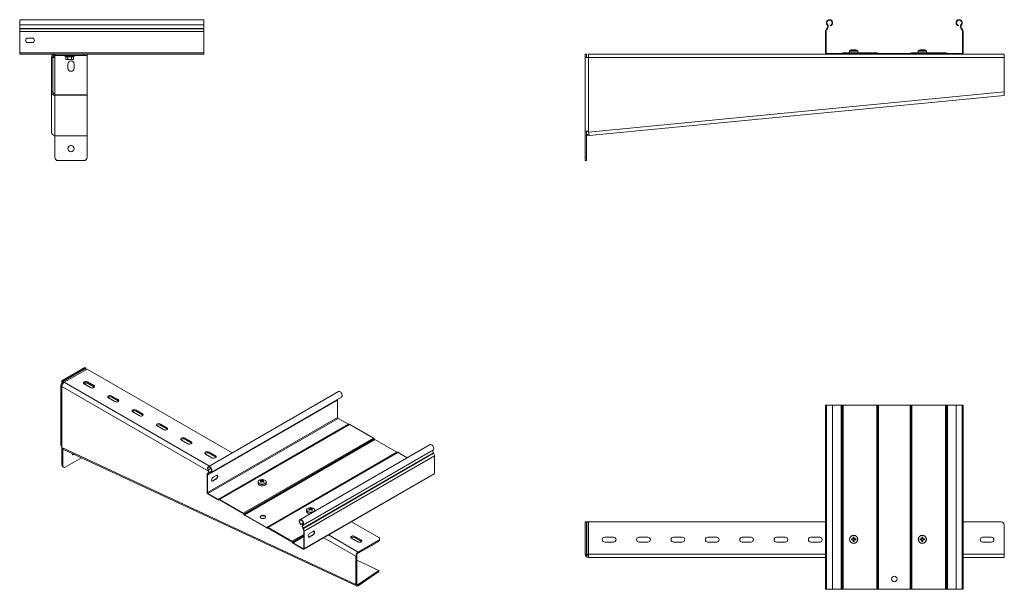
# Model space of a CAD drawing. Header units: millimetres. Extents: x 8 to 5481, y -933 to -79.
# Tile 1 of 10: x 8 to 1441, y -908 to -79. Entities that reach past the tile are written whole.
import ezdxf

# ---------------------------------------------------------------- set-up
doc = ezdxf.new("R2010")
doc.units = ezdxf.units.MM

msp = doc.modelspace()

# ---------------------------------------------------------------- linework, layer by layer
at = {"color": 7, "linetype": 'Continuous', "lineweight": 15}
for p, q in [((276.5, -79.4), (8.5, -79.4)), ((8.5, -79.4), (8.5, -86.9)), ((276.5, -79.4), (276.5, -86.9)), ((276.5, -86.9), (8.5, -86.9)), ((8.5, -86.9), (8.5, -92.2)), ((8.5, -92.2), (8.5, -92.5)), ((276.5, -92.2), (8.5, -92.2)), ((8.5, -92.5), (8.5, -96.7)), ((276.5, -92.5), (8.5, -92.5)), ((8.5, -96.7), (8.5, -127.6)), ((276.5, -96.7), (8.5, -96.7)), ((276.5, -86.9), (276.5, -92.2)), ((276.5, -92.2), (276.5, -92.5)), ((276.5, -92.5), (276.5, -96.7)), ((276.5, -96.7), (276.5, -127.6)), ((1181.3, -96.7), (1182, -96.7)), ((1181.3, -127.6), (1181.3, -96.7)), ((1182, -127.6), (1182, -96.7)), ((1183, -92.5), (1183.3, -92.2)), ((1183, -92.5), (1183.5, -93)), ((1183.3, -92.2), (1183.9, -92.7)), ((1183.5, -86.9), (1184.1, -86.4)), ((1183.5, -93), (1183.9, -92.7)), ((1188.2, -88.4), (1188, -87.7)), ((1374.5, -88.4), (1374.7, -87.7)), ((1379.2, -86.9), (1378.6, -86.4)), ((1379.4, -92.2), (1378.8, -92.7)), ((1378.8, -92.7), (1379.2, -93)), ((1379.7, -92.5), (1379.2, -93)), ((1379.4, -92.2), (1379.7, -92.5)), ((1380.6, -96.7), (1380.6, -127.6)), ((1381.3, -96.7), (1380.6, -96.7)), ((1381.3, -96.7), (1381.3, -127.6)), ((20.2, -106.2), (26.7, -106.2)), ((26.7, -112.7), (20.2, -112.7)), ((276.5, -127.6), (8.5, -127.6)), ((8.5, -127.6), (8.5, -129.4)), ((276.5, -127.6), (276.5, -129.4)), ((1181.3, -127.6), (1182, -127.6)), ((1183.1, -129.4), (1183.1, -128.7)), ((1204.2, -128.7), (1183.1, -128.7)), ((1204.2, -129.4), (1204.2, -128.7)), ((1205.4, -128.2), (1205.3, -128.3)), ((1205.8, -128.8), (1205.3, -128.3)), ((1205.9, -128.7), (1205.4, -128.2)), ((1205.9, -128.7), (1205.8, -128.8)), ((1207, -128.2), (1207, -127.5)), ((1255.7, -127.5), (1207, -127.5)), ((1255.7, -128.2), (1207, -128.2)), ((1216.1, -125.2), (1216.1, -127.5)), ((1219, -123.4), (1219, -123.4)), ((1219.1, -128.2), (1219.1, -129.4)), ((1220.8, -123), (1221.4, -123)), ((1221.4, -123), (1221.4, -123.4)), ((1222.8, -123.4), (1222.8, -123)), ((1222.8, -123), (1223.4, -123)), ((1225.1, -129.4), (1225.1, -128.2)), ((1225.2, -123.4), (1225.2, -123.4)), ((1228.1, -127.5), (1228.1, -125.2)), ((1255.7, -128.2), (1255.7, -127.5)), ((1256.8, -128.7), (1257.3, -128.2)), ((1256.9, -128.8), (1256.8, -128.7)), ((1256.9, -128.8), (1257.4, -128.3)), ((1257.4, -128.3), (1257.3, -128.2)), ((1258.5, -129.4), (1258.5, -128.7)), ((1304.2, -128.7), (1258.5, -128.7)), ((1304.2, -129.4), (1304.2, -128.7)), ((1305.4, -128.2), (1305.3, -128.3)), ((1305.8, -128.8), (1305.3, -128.3)), ((1305.9, -128.7), (1305.4, -128.2)), ((1305.9, -128.7), (1305.8, -128.8)), ((1307, -128.2), (1307, -127.5)), ((1355.7, -127.5), (1307, -127.5)), ((1355.7, -128.2), (1307, -128.2)), ((1316.1, -125.2), (1316.1, -127.5)), ((1319, -123.4), (1319, -123.4)), ((1319.1, -128.2), (1319.1, -129.4)), ((1320.8, -123), (1321.4, -123)), ((1321.4, -123), (1321.4, -123.4)), ((1322.8, -123.4), (1322.8, -123)), ((1322.8, -123), (1323.4, -123)), ((1325.1, -129.4), (1325.1, -128.2)), ((1325.2, -123.4), (1325.2, -123.4)), ((1328.1, -127.5), (1328.1, -125.2)), ((1355.7, -128.2), (1355.7, -127.5)), ((1356.8, -128.7), (1357.3, -128.2)), ((1356.9, -128.8), (1356.8, -128.7)), ((1356.9, -128.8), (1357.4, -128.3)), ((1357.4, -128.3), (1357.3, -128.2)), ((1358.5, -129.4), (1358.5, -128.7)), ((1379.5, -128.7), (1358.5, -128.7)), ((1379.5, -129.4), (1379.5, -128.7)), ((1381.3, -127.6), (1380.6, -127.6)), ((59.7, -129.4), (8.5, -129.4)), ((56.7, -134.4), (54.7, -134.4)), ((54.7, -184.5), (54.7, -134.4)), ((56.7, -184.5), (56.7, -134.4)), ((59.7, -134.4), (56.7, -134.4)), ((59.7, -129.4), (59.7, -131.4)), ((59.7, -129.4), (101.7, -129.4)), ((59.7, -131.4), (101.7, -131.4)), ((59.7, -134.4), (59.7, -131.4)), ((74.5, -132.5), (75.2, -132.8)), ((75.5, -133.1), (75.5, -136.8)), ((75.5, -136.8), (76.2, -137.4)), ((76.2, -137.4), (76.9, -137.4)), ((81.2, -137.4), (76.9, -137.4)), ((78.2, -137.4), (78.2, -137.5)), ((78.2, -137.5), (84.2, -137.5)), ((78.3, -133.1), (78.3, -136.8)), ((81.2, -137.4), (85.6, -137.4)), ((84.1, -133.1), (84.1, -136.8)), ((84.2, -137.5), (84.2, -137.4)), ((85.6, -137.4), (86.2, -137.4)), ((86.2, -137.4), (87, -136.8)), ((87, -133.1), (87, -136.8)), ((87.3, -132.8), (88, -132.5)), ((101.7, -131.4), (101.7, -129.4)), ((101.7, -129.4), (106.7, -129.4)), ((106.7, -131.4), (101.7, -131.4)), ((276.5, -129.4), (106.7, -129.4)), ((106.7, -129.4), (106.7, -131.4)), ((106.7, -131.4), (106.7, -188)), ((833.3, -129.4), (831.3, -129.4)), ((831.3, -134.4), (831.3, -129.4)), ((831.3, -134.4), (831.3, -241.4)), ((831.3, -134.4), (836.3, -134.4)), ((833.3, -134.4), (833.3, -129.4)), ((836.3, -129.4), (1183.1, -129.4)), ((836.3, -134.4), (836.3, -129.4)), ((836.3, -241.4), (836.3, -134.4)), ((836.3, -134.4), (1441.3, -134.4)), ((1204.2, -129.4), (1183.1, -129.4)), ((1204.2, -129.4), (1258.5, -129.4)), ((1304.2, -129.4), (1258.5, -129.4)), ((1304.2, -129.4), (1358.5, -129.4)), ((1379.5, -129.4), (1358.5, -129.4)), ((1379.5, -129.4), (1441.3, -129.4)), ((1441.3, -129.4), (1441.3, -134.4)), ((1441.3, -184.5), (1441.3, -134.4)), ((78.7, -149.9), (78.7, -143.9)), ((87.7, -143.9), (87.7, -149.9)), ((54.7, -242.9), (54.7, -184.5)), ((54.7, -184.5), (56.7, -184.5)), ((836.5, -242.9), (1441.3, -184.5)), ((59.7, -187.6), (59.7, -189.5)), ((106.7, -188), (59.7, -187.6)), ((59.7, -247.9), (59.7, -189.5)), ((106.7, -190), (59.7, -189.5)), ((106.7, -188), (106.7, -190)), ((106.7, -248.2), (106.7, -190)), ((837, -247.9), (1441.2, -189.5)), ((836.3, -241.4), (831.3, -241.4)), ((831.3, -279.4), (831.3, -241.4)), ((833.3, -279.4), (833.3, -241.4)), ((836.5, -242.9), (836.3, -241.4)), ((837, -247.9), (836.5, -242.9)), ((59.7, -247.9), (59.7, -248.2)), ((59.7, -248.2), (106.7, -248.2)), ((59.7, -279.4), (59.7, -248.2)), ((106.7, -248.2), (106.7, -279.4)), ((836.8, -245.9), (833.8, -246.2)), ((833.8, -246.2), (834, -248.2)), ((837, -247.9), (834, -248.2)), ((101.7, -284.4), (64.7, -284.4)), ((831.3, -279.4), (833.3, -279.4)), ((831.3, -284.4), (831.3, -279.4)), ((833.3, -284.4), (831.3, -284.4)), ((833.3, -279.4), (833.3, -284.4)), ((69.8, -604.6), (103.1, -585.4)), ((71.2, -605.4), (104.5, -586.3)), ((73.4, -606.7), (106.6, -587.5)), ((104.5, -586.3), (103.1, -585.4)), ((104.5, -586.3), (104.5, -588.7)), ((106.6, -587.5), (317.9, -709.4)), ((68.4, -610.7), (68.4, -698.1)), ((71.2, -605.4), (69.8, -604.6)), ((69.8, -608.7), (69.8, -604.6)), ((70.9, -609.3), (69.8, -608.7)), ((69.8, -700.2), (69.8, -612.8)), ((71.2, -608.7), (71.2, -605.4)), ((111.5, -614.4), (102.3, -609.1)), ((104.5, -607.3), (104.5, -610.3)), ((107.3, -606.3), (116.5, -611.6)), ((107.3, -606.3), (107.3, -607.9)), ((107.3, -607.9), (116.5, -613.2)), ((116.5, -611.6), (116.5, -613.2)), ((146.9, -634.8), (137.7, -629.5)), ((142.7, -626.7), (151.8, -632)), ((142.7, -626.7), (142.7, -628.3)), ((142.7, -628.3), (151.8, -633.6)), ((472.3, -620.3), (282.8, -729.7)), ((287.4, -737.6), (476.9, -628.2)), ((151.8, -632), (151.8, -633.6)), ((471.1, -632.6), (281.6, -742)), ((471.1, -657.8), (471.1, -632.6)), ((1181.3, -639.8), (1181.3, -907.8)), ((1181.3, -639.8), (1182.5, -639.8)), ((1182.5, -639.8), (1182.5, -907.8)), ((1182.5, -639.8), (1191.6, -639.8)), ((1191.6, -907.8), (1191.6, -639.8)), ((1204.2, -639.8), (1191.6, -639.8)), ((1205.3, -639.8), (1204.2, -639.8)), ((1204.2, -639.8), (1204.2, -907.8)), ((1205.4, -639.8), (1205.3, -639.8)), ((1205.3, -639.8), (1205.3, -907.8)), ((1207, -639.8), (1205.4, -639.8)), ((1205.4, -639.8), (1205.4, -907.8)), ((1207, -639.8), (1207, -907.8)), ((1255.7, -639.8), (1207, -639.8)), ((1255.7, -639.8), (1255.7, -907.8)), ((1257.3, -639.8), (1255.7, -639.8)), ((1257.3, -639.8), (1257.3, -907.8)), ((1257.4, -639.8), (1257.3, -639.8)), ((1257.4, -639.8), (1257.4, -907.8)), ((1258.5, -639.8), (1257.4, -639.8)), ((1258.5, -639.8), (1258.5, -907.8)), ((1304.2, -639.8), (1258.5, -639.8)), ((1305.3, -639.8), (1304.2, -639.8)), ((1304.2, -639.8), (1304.2, -907.8)), ((1305.3, -639.8), (1305.3, -907.8)), ((1305.4, -639.8), (1305.3, -639.8)), ((1305.4, -639.8), (1305.4, -907.8)), ((1307, -639.8), (1305.4, -639.8)), ((1307, -639.8), (1307, -907.8)), ((1355.7, -639.8), (1307, -639.8)), ((1355.7, -639.8), (1355.7, -907.8)), ((1357.3, -639.8), (1355.7, -639.8)), ((1357.3, -639.8), (1357.3, -907.8)), ((1357.4, -639.8), (1357.3, -639.8)), ((1357.4, -639.8), (1357.4, -907.8)), ((1358.5, -639.8), (1357.4, -639.8)), ((1358.5, -639.8), (1358.5, -907.8)), ((1371.1, -639.8), (1358.5, -639.8)), ((1371.1, -639.8), (1371.1, -907.8)), ((1371.1, -639.8), (1380.2, -639.8)), ((1380.2, -907.8), (1380.2, -639.8)), ((1380.2, -639.8), (1381.3, -639.8)), ((1381.3, -639.8), (1381.3, -907.8)), ((182.3, -655.2), (173.1, -649.9)), ((178, -647.1), (187.2, -652.4)), ((178, -647.1), (178, -648.7)), ((178, -648.7), (187.2, -654)), ((187.2, -652.4), (187.2, -654)), ((471.1, -657.8), (281.6, -767.2)), ((217.6, -675.6), (208.4, -670.3)), ((213.4, -667.5), (222.6, -672.8)), ((213.4, -667.5), (213.4, -669.1)), ((213.4, -669.1), (222.6, -674.4)), ((222.6, -672.8), (222.6, -674.4)), ((471.8, -659.2), (282.3, -768.6)), ((486.8, -667.8), (297.3, -777.2)), ((487.6, -667.8), (298.1, -777.2)), ((488.7, -667.9), (299.2, -777.3)), ((486.8, -667.8), (471.8, -659.2)), ((523.2, -687.8), (488.7, -667.9)), ((69.9, -701.4), (69.8, -700.2)), ((69.8, -727.1), (69.8, -700.2)), ((69.9, -701.4), (497.6, -900.6)), ((253, -696.1), (243.8, -690.8)), ((248.7, -687.9), (257.9, -693.2)), ((248.7, -687.9), (248.7, -689.5)), ((248.7, -689.5), (257.9, -694.8)), ((257.9, -693.2), (257.9, -694.8)), ((523.2, -687.8), (333.7, -797.2)), ((524.3, -689), (334.8, -798.4)), ((524.4, -689.1), (334.8, -798.5)), ((525.1, -689.9), (335.6, -799.3)), ((605.7, -697.3), (416.2, -806.7)), ((524.4, -689.1), (524.3, -689)), ((557.5, -708.6), (525.1, -689.9)), ((71.2, -727.9), (71.2, -703.9)), ((71.3, -703.9), (498.8, -903)), ((98.2, -716.4), (74.8, -730)), ((288.3, -716.5), (279.1, -711.2)), ((284.1, -708.3), (293.3, -713.6)), ((284.1, -708.3), (284.1, -709.9)), ((284.1, -709.9), (293.3, -715.2)), ((293.3, -713.6), (293.3, -715.2)), ((557.5, -708.6), (368, -818)), ((558.3, -708.6), (368.8, -818)), ((559.4, -708.7), (369.9, -818.1)), ((610.5, -705), (421, -814.4)), ((610.6, -709.4), (421.1, -818.8)), ((610.8, -709.9), (421.3, -819.3)), ((612, -713.9), (422.5, -823.3)), ((572.6, -716.4), (559.4, -708.7)), ((610.6, -709.4), (610.8, -709.9)), ((612, -713.9), (612, -739.2)), ((69.8, -727.1), (71.2, -727.9)), ((70.9, -729.4), (72.3, -730.2)), ((281.1, -741.7), (281.6, -742)), ((281.1, -766.9), (281.1, -741.7)), ((281.6, -767.2), (281.6, -742)), ((282.2, -739), (282.5, -738.8)), ((282.2, -739), (282.6, -739.6)), ((282.5, -738.8), (282.8, -739.4)), ((282.6, -734.6), (283, -734.4)), ((282.6, -739.6), (282.8, -739.4)), ((287.7, -736), (285.8, -737.1)), ((285.9, -737.7), (285.8, -737.1)), ((294.5, -742.3), (289.9, -744.9)), ((422.1, -849.4), (611.6, -740)), ((612, -739.2), (422.5, -848.6)), ((289.4, -749.9), (294, -747.3)), ((289.9, -750.2), (289.4, -749.9)), ((289.9, -750.2), (294.5, -747.6)), ((294.5, -747.6), (294, -747.3)), ((355.3, -751.9), (355.3, -753.8)), ((359.6, -748.9), (360.5, -751.3)), ((359.9, -749.9), (359.9, -750.2)), ((363, -748.9), (362.2, -751.3)), ((367.3, -753.8), (367.3, -751.9)), ((281.1, -766.9), (281.6, -767.2)), ((297.3, -777.2), (282.3, -768.6)), ((282.3, -769.1), (282.3, -768.6)), ((297.3, -777.8), (282.3, -769.1)), ((297.3, -777.8), (297.3, -777.2)), ((298.1, -777.2), (298, -777.3)), ((298.4, -777.9), (298, -777.3)), ((298.4, -777.8), (298.1, -777.2)), ((298.4, -777.8), (298.4, -777.9)), ((298.4, -777.8), (298.4, -777.9)), ((333.7, -797.2), (299.2, -777.3)), ((299.2, -777.9), (299.2, -777.3)), ((333.7, -797.8), (299.2, -777.9)), ((333.7, -797.8), (333.7, -797.2)), ((334.4, -798.6), (334.8, -798.4)), ((334.5, -798.7), (334.4, -798.6)), ((334.5, -798.7), (334.8, -798.5)), ((334.8, -798.5), (334.8, -798.4)), ((368, -818), (335.6, -799.3)), ((335.6, -799.9), (335.6, -799.3)), ((368, -818.6), (335.6, -799.9)), ((426, -792.7), (426, -794.6)), ((430.4, -789.7), (431.2, -792.1)), ((430.6, -790.7), (430.6, -791)), ((433.7, -789.7), (432.9, -792.1)), ((438, -794.1), (438, -792.7)), ((421.2, -811.7), (417.6, -813.7)), ((417.6, -813.7), (417.8, -813.3)), ((421.1, -811.3), (417.8, -813.3)), ((421, -814.4), (420.6, -813.8)), ((491.2, -809.5), (530.9, -832.4)), ((833.3, -809.6), (831.3, -809.6)), ((831.3, -856.6), (831.3, -809.6)), ((833.3, -856.6), (833.3, -809.6)), ((833.8, -856.6), (833.8, -809.6)), ((833.8, -809.6), (836.3, -809.6)), ((836.3, -809.6), (1181.3, -809.6)), ((836.3, -856.6), (836.3, -809.6)), ((1381.3, -809.6), (1436.3, -809.6)), ((1436.5, -809.6), (1436.5, -809.6)), ((1436.7, -809.6), (1436.7, -809.6)), ((1441.3, -856.6), (1441.3, -814.6)), ((368, -818.6), (368, -818)), ((368.8, -818), (368.7, -818.1)), ((369.1, -818.7), (368.7, -818.1)), ((369.1, -818.6), (368.8, -818)), ((369.1, -818.6), (369.1, -818.7)), ((369.2, -818.6), (369.1, -818.7)), ((404.4, -838), (369.9, -818.1)), ((369.9, -818.7), (369.9, -818.1)), ((404.4, -838.6), (369.9, -818.7)), ((421.1, -818.8), (420.7, -819)), ((420.7, -819), (421, -819.5)), ((421.3, -819.3), (421, -819.5)), ((421.1, -818.8), (421.3, -819.3)), ((422.5, -823.3), (422, -823)), ((422, -823), (422, -848.3)), ((422.5, -823.3), (422.5, -848.6)), ((434.9, -828.6), (430.3, -831.3)), ((430.8, -826.3), (435.4, -823.6)), ((435.4, -828.9), (430.8, -831.6)), ((435.4, -828.9), (434.9, -828.6)), ((496.2, -830.8), (505.4, -836.1)), ((496.2, -830.8), (496.2, -832.4)), ((404.4, -838.6), (404.4, -838)), ((405.1, -839.4), (405.5, -839.2)), ((405.2, -839.5), (405.1, -839.4)), ((405.2, -839.5), (405.6, -839.3)), ((405.6, -839.3), (405.5, -839.2)), ((421.2, -848.7), (406.3, -840.1)), ((406.3, -840.7), (406.3, -840.1)), ((421.2, -849.3), (406.3, -840.7)), ((430.8, -831.6), (430.3, -831.3)), ((500.5, -838.9), (491.3, -833.6)), ((496.2, -832.4), (505.4, -837.7)), ((501.2, -853.6), (530.9, -836.5)), ((501.2, -855.3), (530.9, -838.1)), ((505.4, -836.1), (505.4, -837.7)), ((530.9, -838.1), (530.9, -836.5)), ((532.3, -836.1), (532.3, -834.4)), ((859.8, -832.1), (872.8, -832.1)), ((872.8, -839.1), (859.8, -839.1)), ((909.8, -832.1), (922.8, -832.1)), ((922.8, -839.1), (909.8, -839.1)), ((959.8, -832.1), (972.8, -832.1)), ((972.8, -839.1), (959.8, -839.1)), ((1009.8, -832.1), (1022.8, -832.1)), ((1022.8, -839.1), (1009.8, -839.1)), ((1059.8, -832.1), (1072.8, -832.1)), ((1072.8, -839.1), (1059.8, -839.1)), ((1109.8, -832.1), (1122.8, -832.1)), ((1122.8, -839.1), (1109.8, -839.1)), ((1159.8, -832.1), (1172.8, -832.1)), ((1172.8, -839.1), (1159.8, -839.1)), ((1220.8, -834.3), (1219, -834.3)), ((1219, -835.8), (1220.8, -835.8)), ((1220.5, -834.3), (1220.5, -835.8)), ((1221.4, -832), (1221.4, -833.7)), ((1222.8, -833.4), (1221.4, -833.4)), ((1221.4, -836.4), (1221.4, -838.1)), ((1221.4, -836.7), (1222.8, -836.7)), ((1222.8, -833.7), (1222.8, -832)), ((1222.8, -838.1), (1222.8, -836.4)), ((1225.2, -834.3), (1223.4, -834.3)), ((1223.4, -835.8), (1225.2, -835.8)), ((1223.7, -835.8), (1223.7, -834.3)), ((1320.8, -834.3), (1319, -834.3)), ((1319, -835.8), (1320.8, -835.8)), ((1320.5, -834.3), (1320.5, -835.8)), ((1321.4, -832), (1321.4, -833.7)), ((1322.8, -833.4), (1321.4, -833.4)), ((1321.4, -836.4), (1321.4, -838.1)), ((1321.4, -836.7), (1322.8, -836.7)), ((1322.8, -833.7), (1322.8, -832)), ((1322.8, -838.1), (1322.8, -836.4)), ((1325.2, -834.3), (1323.4, -834.3)), ((1323.4, -835.8), (1325.2, -835.8)), ((1323.7, -835.8), (1323.7, -834.3)), ((1409.8, -832.1), (1422.8, -832.1)), ((1422.8, -839.1), (1409.8, -839.1)), ((421.2, -849.3), (421.2, -848.7)), ((422.5, -848.6), (422, -848.3)), ((499, -858.9), (497.6, -859.7)), ((499, -899.8), (499, -858.9)), ((501.2, -853.6), (501.2, -855.3)), ((833.3, -856.6), (831.3, -856.6)), ((836.3, -856.6), (833.8, -856.6)), ((836.3, -861.6), (836.3, -856.6)), ((1441.3, -856.6), (1441.3, -861.6)), ((497.6, -900.6), (497.6, -859.7)), ((499, -865.4), (531, -880.3)), ((836.3, -861.6), (1181.3, -861.6)), ((1381.3, -861.6), (1441.3, -861.6)), ((531, -880.3), (500.9, -901)), ((531.1, -882), (501.1, -902.7)), ((531, -880.3), (531.1, -882)), ((497.6, -900.6), (499, -899.8)), ((500.9, -901), (501.1, -902.7)), ((1181.3, -907.8), (1182.5, -907.8)), ((1182.5, -907.8), (1191.6, -907.8)), ((1204.2, -907.8), (1191.6, -907.8)), ((1205.3, -907.8), (1204.2, -907.8)), ((1205.4, -907.8), (1205.3, -907.8)), ((1207, -907.8), (1205.4, -907.8)), ((1255.7, -907.8), (1207, -907.8)), ((1257.3, -907.8), (1255.7, -907.8)), ((1257.4, -907.8), (1257.3, -907.8)), ((1258.5, -907.8), (1257.4, -907.8)), ((1304.2, -907.8), (1258.5, -907.8)), ((1305.3, -907.8), (1304.2, -907.8)), ((1305.4, -907.8), (1305.3, -907.8)), ((1307, -907.8), (1305.4, -907.8)), ((1355.7, -907.8), (1307, -907.8)), ((1357.3, -907.8), (1355.7, -907.8)), ((1357.4, -907.8), (1357.3, -907.8)), ((1358.5, -907.8), (1357.4, -907.8)), ((1371.1, -907.8), (1358.5, -907.8)), ((1371.1, -907.8), (1380.2, -907.8)), ((1380.2, -907.8), (1381.3, -907.8))]:
    msp.add_line(p, q, dxfattribs=at)
at = {"color": 8, "linetype": 'Continuous', "lineweight": 15}
for p, q in [((1216.1, -125.2), (1222.1, -125.2)), ((1216.3, -124.8), (1222.1, -124.8)), ((1222.1, -124.8), (1227.9, -124.8)), ((1222.1, -125.2), (1228.1, -125.2)), ((1316.1, -125.2), (1322.1, -125.2)), ((1316.3, -124.8), (1322.1, -124.8)), ((1322.1, -124.8), (1327.9, -124.8)), ((1322.1, -125.2), (1328.1, -125.2)), ((59.7, -187.6), (59.7, -134.4)), ((81.2, -132.5), (74.5, -132.5)), ((88, -132.5), (81.2, -132.5)), ((69.8, -612.8), (283.1, -735.9)), ((73.4, -606.7), (284.6, -728.6)), ((285.9, -737.7), (282.6, -739.6)), ((285.9, -737.7), (282.8, -739.4)), ((286.8, -732.2), (283, -734.4)), ((294.3, -742.4), (296.3, -743.5)), ((422, -827.9), (404.4, -838)), ((422, -829.7), (405.5, -839.2)), ((422, -829.9), (405.6, -839.3)), ((422, -831.1), (406.3, -840.1)), ((458, -828.7), (501.2, -853.6)), ((450.9, -832.8), (497.6, -859.7)), ((422, -848.3), (421.2, -848.7)), ((836.3, -856.6), (1181.3, -856.6)), ((1381.3, -856.6), (1441.3, -856.6)), ((500.9, -901), (499.1, -900.1))]:
    msp.add_line(p, q, dxfattribs=at)
at = {"color": 7, "linetype": 'Continuous', "lineweight": 15, "flags": 128}
for points in [[(102.3, -609.1), (101.7, -608.5), (101.3, -607.9), (101.4, -607.2), (102, -606.5), (102.8, -606), (103.9, -605.7), (105.1, -605.7), (106.3, -605.9), (107.3, -606.3)], [(116.5, -611.6), (117.2, -612.1), (117.5, -612.8), (117.4, -613.5), (116.9, -614.1), (116, -614.6), (114.9, -614.9), (113.7, -615), (112.5, -614.8), (111.5, -614.4)], [(116.5, -613.2), (117.2, -613.8), (117.2, -613.8)], [(137.7, -629.5), (137, -628.9), (136.7, -628.3), (136.8, -627.6), (137.3, -626.9), (138.2, -626.4), (139.3, -626.1), (140.5, -626.1), (141.7, -626.3), (142.7, -626.7)], [(472.3, -620.3), (472.9, -620.1), (473.8, -620.1), (474.7, -620.5), (475.6, -621.2), (476.4, -622.2), (477.1, -623.3), (477.5, -624.5), (477.8, -625.6), (477.8, -626.7), (477.5, -627.5), (477, -628.1), (476.9, -628.2)], [(151.8, -632), (152.5, -632.5), (152.9, -633.2), (152.8, -633.9), (152.2, -634.6), (151.4, -635.1), (150.3, -635.4), (149.1, -635.4), (147.9, -635.2), (146.9, -634.8)], [(151.8, -633.6), (152.5, -634.2), (152.6, -634.2)], [(173.1, -649.9), (172.4, -649.4), (172, -648.7), (172.2, -648), (172.7, -647.3), (173.5, -646.8), (174.6, -646.6), (175.8, -646.5), (177, -646.7), (178, -647.1)], [(187.2, -652.4), (187.9, -653), (188.2, -653.6), (188.1, -654.3), (187.6, -655), (186.7, -655.5), (185.6, -655.8), (184.4, -655.8), (183.2, -655.6), (182.3, -655.2)], [(187.2, -654), (187.9, -654.6), (187.9, -654.6)], [(208.4, -670.3), (207.7, -669.8), (207.4, -669.1), (207.5, -668.4), (208, -667.8), (208.9, -667.3), (210, -667), (211.2, -666.9), (212.4, -667.1), (213.4, -667.5)], [(222.6, -672.8), (223.3, -673.4), (223.6, -674), (223.5, -674.7), (222.9, -675.4), (222.1, -675.9), (221, -676.2), (219.8, -676.2), (218.6, -676.1), (217.6, -675.6)], [(222.6, -674.4), (223.3, -675), (223.3, -675)], [(243.8, -690.8), (243.1, -690.2), (242.8, -689.5), (242.9, -688.8), (243.4, -688.2), (244.2, -687.7), (245.3, -687.4), (246.6, -687.3), (247.7, -687.5), (248.7, -687.9)], [(257.9, -693.2), (258.6, -693.8), (258.9, -694.5), (258.8, -695.2), (258.3, -695.8), (257.4, -696.3), (256.3, -696.6), (255.1, -696.6), (254, -696.5), (253, -696.1)], [(257.9, -694.8), (258.6, -695.4), (258.6, -695.4)], [(605.7, -697.3), (606.2, -697.1), (607, -697.1), (607.9, -697.5), (608.8, -698.1), (609.7, -699), (610.4, -700.1), (610.9, -701.3), (611.2, -702.5), (611.2, -703.5), (610.9, -704.4), (610.5, -705)], [(88, -711.7), (87.4, -712), (86.5, -712.2), (85.8, -712.1), (85.2, -711.7), (84.8, -710.9), (84.7, -710.1)], [(279.1, -711.2), (278.4, -710.6), (278.1, -709.9), (278.2, -709.2), (278.7, -708.6), (279.6, -708.1), (280.7, -707.8), (281.9, -707.7), (283.1, -707.9), (284.1, -708.3)], [(293.3, -713.6), (294, -714.2), (294.3, -714.9), (294.2, -715.6), (293.7, -716.2), (292.8, -716.7), (291.7, -717), (290.5, -717.1), (289.3, -716.9), (288.3, -716.5)], [(293.3, -715.2), (294, -715.8), (294, -715.9)], [(282.6, -734.6), (282.1, -733.4), (281.9, -732.2), (281.9, -731.2), (282.2, -730.3), (282.7, -729.7), (283.4, -729.5), (284.2, -729.5), (285.2, -729.9), (286.1, -730.6), (286.9, -731.6), (287.6, -732.7), (288, -733.9), (288.3, -735), (288.3, -736.1), (288, -736.9), (287.5, -737.5), (286.8, -737.8), (285.9, -737.7)], [(283, -734.4), (282.5, -733.3), (282.4, -732.2), (282.5, -731.3), (282.8, -730.6), (283.4, -730.2), (284.2, -730.1), (285, -730.5), (285.9, -731.1), (286.7, -732), (287.3, -733.1), (287.7, -734.2), (287.8, -735.3), (287.6, -736.2), (287.2, -736.8), (286.6, -737.1), (285.8, -737.1)], [(282.5, -738.8), (282.8, -738.5), (283, -738.2), (283.2, -737.7), (283.3, -737.1), (283.2, -736.5), (283.1, -735.9), (282.9, -735.2), (282.6, -734.6)], [(282.8, -739.4), (283.2, -739.1), (283.5, -738.6), (283.7, -738.1), (283.8, -737.4), (283.7, -736.7), (283.6, -736), (283.3, -735.2), (283, -734.4)], [(289.9, -744.9), (289.1, -745.5), (288.4, -746.4), (287.9, -747.4), (287.6, -748.4), (287.6, -749.3), (287.9, -750), (288.4, -750.5), (289.1, -750.5), (289.9, -750.2)], [(294, -747.3), (294.8, -746.7), (295.5, -745.8), (296, -744.8), (296.2, -743.8), (296.2, -742.9), (296, -742.2), (295.8, -742)], [(294.5, -747.6), (295.3, -747), (295.9, -746.1), (296.5, -745.1), (296.7, -744.1), (296.7, -743.2), (296.5, -742.4), (295.9, -742), (295.3, -742), (294.5, -742.3)], [(288, -750.2), (288.6, -750.2), (289.4, -749.9)], [(355.3, -751.9), (355.3, -752), (355.3, -752.1)], [(366.7, -750.3), (366.6, -750.2), (365.9, -749.5), (364.9, -748.9), (363.6, -748.5), (362.2, -748.2), (360.8, -748.2), (359.4, -748.4), (358.1, -748.8), (357, -749.3), (356.2, -750), (355.8, -750.6)], [(357.1, -756.2), (358.3, -756.8), (359.7, -757.1), (361.1, -757.3), (362.6, -757.2), (364.1, -756.9), (365.3, -756.4), (366.3, -755.7), (367, -755), (367.3, -754.1), (367.3, -753.8)], [(359.6, -804.2), (360.5, -804.6), (361.6, -804.8), (362.8, -804.8), (364, -804.7), (365, -804.3), (365.8, -803.8), (366.3, -803.1), (366.4, -802.5), (366.2, -801.8), (365.6, -801.2), (364.8, -800.7), (363.7, -800.4), (362.5, -800.2), (361.4, -800.3), (360.3, -800.6), (359.4, -801), (358.7, -801.6), (358.4, -802.3), (358.5, -803), (358.9, -803.6), (359.6, -804.2)], [(366.4, -802.8), (366.2, -802.3), (365.6, -801.7), (364.8, -801.3), (363.7, -800.9), (362.5, -800.8), (361.4, -800.9), (360.3, -801.2), (359.4, -801.6), (358.7, -802.2), (358.4, -802.8)], [(426, -792.7), (426, -792.8), (426, -792.9)], [(437.4, -791.1), (437.3, -791), (436.6, -790.3), (435.6, -789.7), (434.3, -789.3), (432.9, -789.1), (431.5, -789), (430.1, -789.2), (428.8, -789.6), (427.7, -790.2), (426.9, -790.8), (426.5, -791.4)], [(417.6, -813.7), (416.8, -812.8), (416.1, -811.7), (415.6, -810.6), (415.3, -809.4), (415.3, -808.3), (415.5, -807.5), (416, -806.8), (416.7, -806.5), (417.5, -806.5), (418.4, -806.9), (419.3, -807.5), (420.2, -808.4), (420.9, -809.5), (421.4, -810.7), (421.7, -811.8), (421.7, -812.9), (421.4, -813.8), (421, -814.4)], [(417.8, -813.3), (417, -812.4), (416.3, -811.3), (415.9, -810.2), (415.8, -809.1), (415.9, -808.2), (416.3, -807.5), (416.9, -807.2), (417.7, -807.2), (418.5, -807.5), (419.4, -808.2), (420.1, -809.1), (420.7, -810.2), (421.1, -811.3), (421.2, -812.4), (421, -813.2), (420.6, -813.8)], [(420.6, -813.8), (420.2, -814.2), (420, -814.7), (419.8, -815.3), (419.8, -816), (419.9, -816.7), (420.1, -817.5), (420.3, -818.3), (420.7, -819)], [(430.8, -831.6), (430, -831.9), (429.3, -831.8), (428.8, -831.4), (428.5, -830.7), (428.5, -829.8), (428.8, -828.7), (429.3, -827.7), (430, -826.9), (430.8, -826.3)], [(436.8, -823.3), (436.9, -823.5), (437.2, -824.2), (437.2, -825.1), (436.9, -826.2), (436.4, -827.2), (435.7, -828), (434.9, -828.6)], [(435.4, -823.6), (436.2, -823.3), (436.9, -823.4), (437.4, -823.8), (437.7, -824.5), (437.7, -825.4), (437.4, -826.5), (436.9, -827.5), (436.2, -828.3), (435.4, -828.9)], [(491.3, -833.6), (490.6, -833), (490.2, -832.4), (490.4, -831.7), (490.9, -831), (491.7, -830.5), (492.8, -830.2), (494, -830.2), (495.2, -830.4), (496.2, -830.8)], [(430.3, -831.3), (429.5, -831.6), (428.9, -831.6)], [(505.4, -836.1), (506.1, -836.6), (506.4, -837.3), (506.3, -838), (505.8, -838.7), (504.9, -839.2), (503.8, -839.5), (502.6, -839.5), (501.4, -839.3), (500.5, -838.9)], [(505.4, -837.7), (506.1, -838.3), (506.1, -838.3)]]:
    msp.add_lwpolyline(points, dxfattribs=at)
at = {"color": 8, "linetype": 'Continuous', "lineweight": 15, "flags": 128}
for points in [[(357.1, -754.3), (358.3, -754.9), (359.7, -755.2), (361.1, -755.4), (362.6, -755.3), (364.1, -755), (365.3, -754.5), (366.3, -753.8), (367, -753.1), (367.3, -752.2), (367.3, -751.9)], [(357.2, -753.9), (358.4, -754.4), (359.7, -754.7), (361.1, -754.9), (362.6, -754.8), (363.9, -754.5), (365.1, -754), (366.1, -753.4), (366.8, -752.7), (367.1, -751.9), (367, -751), (366.7, -750.3)], [(428, -794.7), (429.1, -795.2), (430.4, -795.6), (431.9, -795.7), (433.3, -795.6), (434.7, -795.3), (435.9, -794.9), (436.8, -794.2), (437.5, -793.5), (437.8, -792.7), (437.7, -791.8), (437.4, -791.1)]]:
    msp.add_lwpolyline(points, dxfattribs=at)
at = {"color": 7, "linetype": 'Continuous', "lineweight": 15}
for centre, radius in [((83.2, -266.9), 4.5), ((1222.1, -835.1), 6), ((1222.1, -835.1), 5.77), ((1322.1, -835.1), 6), ((1322.1, -835.1), 5.77), ((1281.3, -892.8), 4)]:
    msp.add_circle(centre, radius, dxfattribs=at)
for centre, radius, start, end in [((1187, -84), 4.55, 285, 219.6825), ((1187, -84), 3.85, 285, 219.6825), ((1375.7, -84), 4.55, 320.3175, 255), ((1375.7, -84), 3.85, 320.3175, 255), ((1187.3, -96.7), 6, 136.4642, 180), ((1187.3, -96.7), 5.3, 136.4642, 180), ((1180.4, -89.4), 4, 316.4642, 39.6825), ((1180.4, -89.4), 4.7, 316.4642, 39.6825), ((1382.3, -89.4), 4.7, 140.3175, 223.5358), ((1382.3, -89.4), 4, 140.3175, 223.5358), ((1375.3, -96.7), 5.3, 0, 43.5358), ((1375.3, -96.7), 6, 0, 43.5358), ((20.2, -109.4), 3.25, 90, 270), ((26.7, -109.4), 3.25, 270, 90), ((1183.1, -127.6), 1.8, 180, 270), ((1183.1, -127.6), 1.1, 180, 270), ((1204.2, -127.2), 1.5, 270, 315), ((1204.2, -127.2), 2.2, 270, 315), ((1207, -129.7), 2.2, 90, 135), ((1207, -129.7), 1.5, 90, 135), ((1216.6, -125.2), 0.54, 125.2515, 180), ((1222.1, -132.9), 10, 108.0819, 125.2515), ((1222.1, -132.9), 9.97, 97.7067, 108.0605), ((1222.1, -134.5), 11.1, 86.3161, 93.6839), ((1222.1, -132.9), 9.97, 71.9395, 82.2933), ((1222.1, -132.9), 10, 54.7485, 71.9181), ((1227.6, -125.2), 0.54, 0, 54.7485), ((1255.7, -129.7), 2.2, 45, 90), ((1255.7, -129.7), 1.5, 45, 90), ((1258.5, -127.2), 2.2, 225, 270), ((1258.5, -127.2), 1.5, 225, 270), ((1304.2, -127.2), 1.5, 270, 315), ((1304.2, -127.2), 2.2, 270, 315), ((1307, -129.7), 2.2, 90, 135), ((1307, -129.7), 1.5, 90, 135), ((1316.6, -125.2), 0.54, 125.2515, 180), ((1322.1, -132.9), 10, 108.0819, 125.2515), ((1322.1, -132.9), 9.97, 97.7067, 108.0605), ((1322.1, -134.5), 11.1, 86.3161, 93.6839), ((1322.1, -132.9), 9.97, 71.9395, 82.2933), ((1322.1, -132.9), 10, 54.7485, 71.9181), ((1327.6, -125.2), 0.54, 0, 54.7485), ((1355.7, -129.7), 2.2, 45, 90), ((1355.7, -129.7), 1.5, 45, 90), ((1358.5, -127.2), 2.2, 225, 270), ((1358.5, -127.2), 1.5, 225, 270), ((1379.5, -127.6), 1.1, 270, 0), ((1379.5, -127.6), 1.8, 270, 0), ((59.7, -134.4), 5, 90, 180), ((59.7, -134.4), 3, 90, 180), ((74.7, -132), 0.567, 90, 250), ((83.2, -143.9), 4.5, 0, 180), ((87.8, -132), 0.567, 290, 90), ((83.2, -149.9), 4.5, 180, 0), ((59.7, -242.9), 4.99, 180.1332, 270.1326), ((64.7, -279.4), 5, 180, 270), ((101.7, -279.4), 5, 270, 0), ((70.6, -610.7), 2.18, 110.7834, 249.2166), ((77.5, -613.1), 7.68, 122.6055, 177.3945), ((104.9, -612), 4.74, 59.0951, 133.2156), ((140.2, -632.4), 4.74, 59.0951, 133.2156), ((474.9, -632.5), 3.86, 163.4875, 180.8564), ((175.6, -652.8), 4.74, 59.0951, 133.2156), ((472.8, -657.8), 1.69, 182.6055, 237.3945), ((210.9, -673.2), 4.74, 59.0951, 133.2156), ((487.2, -667.2), 0.754, 234.3818, 294.314), ((488, -668.8), 1.11, 54.3818, 114.314), ((70.9, -697.9), 2.51, 185.6948, 245.6253), ((72.7, -701.5), 2.82, 179.1955, 240.3194), ((246.3, -693.6), 4.74, 59.0951, 133.2156), ((521.5, -690.5), 3.17, 28.8556, 58.0453), ((526.2, -688.1), 2.16, 208.8556, 238.0453), ((84.9, -708.6), 2.83, 271.5485, 302.653), ((281.6, -714), 4.74, 59.0951, 133.2156), ((557.9, -708), 0.754, 234.3818, 294.314), ((558.8, -709.6), 1.11, 54.3818, 114.314), ((613.5, -707.1), 3.72, 145.2364, 218.0457), ((603.4, -714.2), 8.59, 1.8773, 30.2829), ((72.3, -727.4), 2.46, 173.7012, 234.9867), ((73.4, -728.3), 2.18, 170.786, 309.2033), ((284.1, -741.4), 3.07, 128.0099, 185.2562), ((284.3, -741.7), 2.71, 128.0099, 185.2562), ((611.1, -739.3), 0.863, 304.0564, 7.2558), ((358.2, -753.6), 2.89, 184.2066, 247.1136), ((362.6, -755.2), 6.96, 115.2175, 124.7771), ((357.3, -755.9), 6.51, 66.8806, 78.3425), ((367.4, -760.5), 12.6, 126.3918, 133.7637), ((348.8, -769.7), 20.7, 58.4011, 61.6043), ((358.3, -755.3), 6.51, 66.8806, 78.3425), ((368.4, -761.1), 12.6, 126.3918, 133.7637), ((360.3, -750.1), 0.53, 151.0984, 208.9016), ((361.3, -751.8), 2.58, 80.0893, 99.9107), ((361.3, -748.4), 2.58, 260.0893, 279.9107), ((364.3, -755.3), 6.51, 101.6575, 113.1194), ((354.3, -761.1), 12.6, 46.2363, 53.6082), ((365.3, -755.9), 6.51, 101.6575, 113.1194), ((362.3, -750.1), 0.53, 331.0984, 28.9016), ((355.3, -760.5), 12.6, 46.2363, 53.6082), ((360, -755.2), 6.96, 55.2229, 64.7825), ((373.9, -769.7), 20.7, 118.3957, 121.5989), ((283.8, -766.8), 2.77, 182.6055, 237.3945), ((283.3, -767.2), 1.69, 182.6055, 237.3945), ((297.7, -776.6), 0.754, 234.3818, 294.314), ((297.9, -776.9), 1.11, 234.3818, 294.314), ((298.5, -778.2), 1.11, 54.3818, 114.314), ((298.7, -778.5), 0.754, 54.3818, 114.314), ((332, -799.9), 3.17, 28.8556, 58.0453), ((332.5, -799.6), 2.16, 28.8556, 58.0453), ((337.3, -797.2), 3.17, 208.8556, 238.0453), ((336.7, -797.5), 2.16, 208.8556, 238.0453), ((428.9, -794.4), 2.89, 184.2066, 247.1136), ((431.8, -789.7), 8.36, 241.7052, 265.9567), ((433.3, -796), 6.96, 115.2175, 124.7771), ((428, -796.7), 6.51, 66.8806, 78.3425), ((438.1, -801.4), 12.6, 126.3918, 133.7637), ((419.5, -810.5), 20.7, 58.4011, 61.6043), ((429, -796.1), 6.51, 66.8806, 78.3425), ((439.1, -801.9), 12.6, 126.3918, 133.7637), ((431.1, -791), 0.53, 151.0984, 208.9016), ((432, -792.7), 2.58, 80.0893, 99.9107), ((432, -789.3), 2.58, 260.0893, 279.9107), ((435, -796.1), 6.51, 101.6575, 113.1194), ((425, -801.9), 12.6, 46.2363, 53.6082), ((436, -796.7), 6.51, 101.6575, 113.1194), ((433, -791), 0.53, 331.0984, 28.9016), ((426, -801.4), 12.6, 46.2363, 53.6082), ((430.8, -796), 6.96, 55.2229, 64.7825), ((444.6, -810.5), 20.7, 118.3957, 121.5989), ((424, -816.5), 3.72, 145.2364, 218.0457), ((1436.3, -814.6), 5, 0, 90), ((368.4, -817.4), 0.754, 234.3818, 294.314), ((368.6, -817.7), 1.11, 234.3818, 294.314), ((369.3, -819), 1.11, 54.3818, 114.314), ((369.5, -819.3), 0.754, 54.3818, 114.314), ((414.4, -823.3), 7.58, 1.8773, 30.2829), ((413.9, -823.6), 8.59, 1.8773, 30.2829), ((402.7, -840.7), 3.17, 28.8556, 58.0453), ((403.2, -840.5), 2.16, 28.8556, 58.0453), ((408, -838), 3.17, 208.8556, 238.0453), ((407.5, -838.3), 2.16, 208.8556, 238.0453), ((493.8, -836.5), 4.74, 59.0951, 133.2156), ((530.1, -834.4), 2.18, 290.7834, 69.2166), ((529.8, -835.8), 2.51, 294.3747, 354.3052), ((859.8, -835.6), 3.5, 90, 270), ((872.8, -835.6), 3.5, 270, 90), ((909.8, -835.6), 3.5, 90, 270), ((922.8, -835.6), 3.5, 270, 90), ((959.8, -835.6), 3.5, 90, 270), ((972.8, -835.6), 3.5, 270, 90), ((1009.8, -835.6), 3.5, 90, 270), ((1022.8, -835.6), 3.5, 270, 90), ((1059.8, -835.6), 3.5, 90, 270), ((1072.8, -835.6), 3.5, 270, 90), ((1109.8, -835.6), 3.5, 90, 270), ((1122.8, -835.6), 3.5, 270, 90), ((1159.8, -835.6), 3.5, 90, 270), ((1172.8, -835.6), 3.5, 270, 90), ((1241.1, -835.1), 22.1, 178.1626, 181.8374), ((1222.1, -835.1), 1.51, 117.9589, 152.0411), ((1222.1, -835.1), 1.28, 146.3257, 213.6743), ((1222.1, -835.1), 1.51, 207.9589, 242.0411), ((1222.1, -835.1), 1.28, 123.6743, 146.3257), ((1222.1, -835.1), 1.28, 213.6743, 236.3257), ((1222.1, -854.1), 22.1, 88.1626, 91.8374), ((1222.1, -835.1), 1.28, 56.3257, 123.6743), ((1222.1, -835.1), 1.28, 236.3257, 303.6743), ((1222.1, -816), 22.1, 268.1626, 271.8374), ((1222.1, -835.1), 1.51, 27.9589, 62.0411), ((1222.1, -835.1), 1.28, 33.6743, 56.3257), ((1222.1, -835.1), 1.51, 297.9589, 332.0411), ((1222.1, -835.1), 1.28, 303.6743, 326.3257), ((1222.1, -835.1), 1.28, 326.3257, 33.6743), ((1203.1, -835.1), 22.1, 358.1626, 1.8374), ((1341.1, -835.1), 22.1, 178.1626, 181.8374), ((1322.1, -835.1), 1.51, 117.9589, 152.0411), ((1322.1, -835.1), 1.28, 146.3257, 213.6743), ((1322.1, -835.1), 1.51, 207.9589, 242.0411), ((1322.1, -835.1), 1.28, 123.6743, 146.3257), ((1322.1, -835.1), 1.28, 213.6743, 236.3257), ((1322.1, -854.1), 22.1, 88.1626, 91.8374), ((1322.1, -835.1), 1.28, 56.3257, 123.6743), ((1322.1, -835.1), 1.28, 236.3257, 303.6743), ((1322.1, -816), 22.1, 268.1626, 271.8374), ((1322.1, -835.1), 1.51, 27.9589, 62.0411), ((1322.1, -835.1), 1.28, 33.6743, 56.3257), ((1322.1, -835.1), 1.51, 297.9589, 332.0411), ((1322.1, -835.1), 1.28, 303.6743, 326.3257), ((1322.1, -835.1), 1.28, 326.3257, 33.6743), ((1303.1, -835.1), 22.1, 358.1626, 1.8374), ((1409.8, -835.6), 3.5, 90, 270), ((1422.8, -835.6), 3.5, 270, 90), ((421.5, -848.4), 0.48, 230.7967, 9.214), ((421.7, -848.7), 0.786, 230.7967, 9.214), ((505.3, -860.1), 7.68, 122.6055, 177.3945), ((503.6, -859.1), 4.61, 122.6055, 177.3945), ((836.3, -856.6), 5, 180, 270), ((836.3, -856.6), 3, 180, 270)]:
    msp.add_arc(centre, radius, start, end, dxfattribs=at)
at = {"color": 8, "linetype": 'Continuous', "lineweight": 15}
for centre, radius, start, end in [((358.4, -751.5), 3.11, 190.0911, 245.0882), ((358.1, -751.5), 2.52, 157.8664, 249.5285), ((429.1, -792.4), 3.11, 190.0911, 245.0882), ((428.8, -792.4), 2.52, 157.8664, 249.5285), ((432.1, -786.9), 9.28, 242.6133, 291.5894), ((435.3, -792.5), 2.69, 306.595, 356.6323)]:
    msp.add_arc(centre, radius, start, end, dxfattribs=at)
at = {"color": 7, "linetype": 'Continuous', "lineweight": 15}
for points, knots in [([(75.2, -132.8), (75.3, -132.8), (75.9, -133), (76.9, -133.2), (77.8, -132.9), (78.2, -132.8)], [0, 0, 0, 0, 0.118083, 0.592258, 1, 1, 1, 1]), ([(75.2, -132.8), (75.2, -132.8), (75.2, -132.8), (75.3, -132.8), (75.4, -132.9), (75.4, -133), (75.4, -133.1), (75.5, -133.1)], [0, 0, 0, 0, 0.007914, 0.267535, 0.528603, 0.763816, 1, 1, 1, 1]), ([(78.3, -133.1), (77.9, -133.3), (76.9, -133.5), (75.9, -133.3), (75.5, -133.1)], [0, 0, 0, 0, 0.492148, 1, 1, 1, 1]), ([(75.5, -136.8), (75.9, -137.1), (76.4, -137.4), (76.8, -137.4), (76.9, -137.4)], [0, 0, 0, 0, 0.896037, 1, 1, 1, 1]), ([(76.9, -137.4), (77.3, -137.3), (77.8, -137.2), (78.2, -136.9), (78.3, -136.8)], [0, 0, 0, 0, 0.801462, 1, 1, 1, 1]), ([(78.2, -132.8), (78.4, -132.8), (79.6, -133), (81.7, -133.2), (83.4, -132.9), (84.3, -132.8)], [0, 0, 0, 0, 0.118083, 0.592258, 1, 1, 1, 1]), ([(78.3, -133.1), (78.3, -133.1), (78.3, -133), (78.3, -132.9), (78.3, -132.8), (78.2, -132.8), (78.2, -132.8), (78.2, -132.8)], [0, 0, 0, 0, 0.236184, 0.471397, 0.732465, 0.992086, 1, 1, 1, 1]), ([(84.1, -133.1), (83.2, -133.3), (81.2, -133.5), (79.3, -133.3), (78.3, -133.1)], [0, 0, 0, 0, 0.492148, 1, 1, 1, 1]), ([(81.2, -137.4), (81.1, -137.4), (80.1, -137.4), (79.2, -137.1), (78.4, -136.8), (78.3, -136.8)], [0, 0, 0, 0, 0.148486, 0.965571, 1, 1, 1, 1]), ([(84.1, -136.8), (83.9, -136.9), (82.9, -137.3), (82, -137.4), (81.2, -137.4)], [0, 0, 0, 0, 0.263254, 1, 1, 1, 1]), ([(84.1, -133.1), (84.1, -133.1), (84.1, -133), (84.2, -132.9), (84.2, -132.8), (84.2, -132.8), (84.3, -132.8), (84.3, -132.8)], [0, 0, 0, 0, 0.236184, 0.471397, 0.732465, 0.992086, 1, 1, 1, 1]), ([(87, -133.1), (86.8, -133.2), (86.3, -133.4), (85.6, -133.4), (84.8, -133.4), (84.4, -133.2), (84.1, -133.1)], [0, 0, 0, 0, 0.245251, 0.49213, 0.745021, 1, 1, 1, 1]), ([(84.1, -136.8), (84.5, -137.1), (85, -137.4), (85.5, -137.4), (85.6, -137.4)], [0, 0, 0, 0, 0.896037, 1, 1, 1, 1]), ([(84.3, -132.8), (84.4, -132.8), (84.7, -132.9), (85.3, -133.1), (86.2, -133.1), (86.9, -132.9), (87.3, -132.8)], [0, 0, 0, 0, 0.118019, 0.354226, 0.592482, 1, 1, 1, 1]), ([(85.6, -137.4), (86, -137.3), (86.4, -137.2), (86.9, -136.9), (87, -136.8)], [0, 0, 0, 0, 0.801462, 1, 1, 1, 1]), ([(87, -133.1), (87, -133.1), (87, -133), (87.1, -132.9), (87.2, -132.8), (87.2, -132.8), (87.3, -132.8), (87.3, -132.8)], [0, 0, 0, 0, 0.236184, 0.471397, 0.732465, 0.992086, 1, 1, 1, 1]), ([(355.6, -750.8), (355.6, -750.8), (355.4, -751.1), (355.3, -751.6), (355.4, -752), (355.4, -752.1)], [0, 0, 0, 0, 0.129925, 0.787661, 1, 1, 1, 1]), ([(360, -751.7), (360, -751.4), (359.9, -750.9), (359.9, -750.5), (359.9, -750.4)], [0, 0, 0, 0, 0.779787, 1, 1, 1, 1]), ([(361, -751), (361, -750.5), (360.9, -750), (360.9, -749.4), (360.9, -749.3)], [0, 0, 0, 0, 0.810742, 1, 1, 1, 1]), ([(361.8, -749.3), (361.8, -749.4), (361.7, -750), (361.7, -750.5), (361.7, -751)], [0, 0, 0, 0, 0.190185, 1, 1, 1, 1]), ([(362.7, -750.4), (362.7, -750.3), (362.8, -750.2), (362.8, -750), (362.8, -749.9)], [0, 0, 0, 0, 0.380052, 1, 1, 1, 1]), ([(362.8, -750.4), (362.8, -750.5), (362.7, -750.9), (362.7, -751.4), (362.7, -751.7)], [0, 0, 0, 0, 0.220213, 1, 1, 1, 1]), ([(367.3, -751.9), (367.3, -751.7), (367.3, -751.3), (367.1, -750.8), (366.9, -750.5), (366.8, -750.5)], [0, 0, 0, 0, 0.255212, 0.837087, 1, 1, 1, 1]), ([(426.4, -791.6), (426.3, -791.6), (426.1, -792), (426, -792.4), (426.1, -792.8), (426.1, -792.9)], [0, 0, 0, 0, 0.129925, 0.787661, 1, 1, 1, 1]), ([(430.7, -792.6), (430.7, -792.2), (430.6, -791.8), (430.6, -791.3), (430.6, -791.2)], [0, 0, 0, 0, 0.779787, 1, 1, 1, 1]), ([(431.7, -791.8), (431.7, -791.4), (431.6, -790.8), (431.6, -790.2), (431.6, -790.1)], [0, 0, 0, 0, 0.810742, 1, 1, 1, 1]), ([(432.5, -790.1), (432.5, -790.2), (432.4, -790.8), (432.4, -791.4), (432.4, -791.8)], [0, 0, 0, 0, 0.190185, 1, 1, 1, 1]), ([(433.5, -791.2), (433.5, -791.3), (433.4, -791.8), (433.4, -792.2), (433.4, -792.6)], [0, 0, 0, 0, 0.220213, 1, 1, 1, 1]), ([(433.5, -791.2), (433.5, -791.2), (433.5, -791), (433.5, -790.8), (433.5, -790.7)], [0, 0, 0, 0, 0.380052, 1, 1, 1, 1]), ([(438, -792.7), (438, -792.6), (438, -792.2), (437.9, -791.7), (437.6, -791.4), (437.5, -791.3)], [0, 0, 0, 0, 0.255212, 0.837087, 1, 1, 1, 1])]:
    msp.add_open_spline(points, degree=3, knots=knots, dxfattribs=at)
for points in [[(54.7, -184.5), (54.8, -185.2), (55, -186.5), (56.1, -188.1), (57.8, -189.3), (59.1, -189.5), (59.7, -189.5)], [(56.7, -184.5), (56.8, -184.9), (56.9, -185.7), (57.6, -186.7), (58.5, -187.4), (59.3, -187.5), (59.7, -187.6)], [(1441.3, -184.5), (1441.4, -185.2), (1441.4, -186.5), (1441.4, -188.1), (1441.4, -189.3), (1441.3, -189.5), (1441.2, -189.5)], [(497.6, -900.6), (497.7, -901.2), (497.8, -902.2), (498.6, -903.1), (499.8, -903.3), (500.6, -902.9), (501.1, -902.7)], [(499, -899.8), (499.1, -900.1), (499.1, -900.7), (499.6, -901.2), (500.2, -901.4), (500.7, -901.1), (500.9, -901)]]:
    msp.add_open_spline(points, degree=3, dxfattribs=at)

doc.saveas('drawing.dxf')
